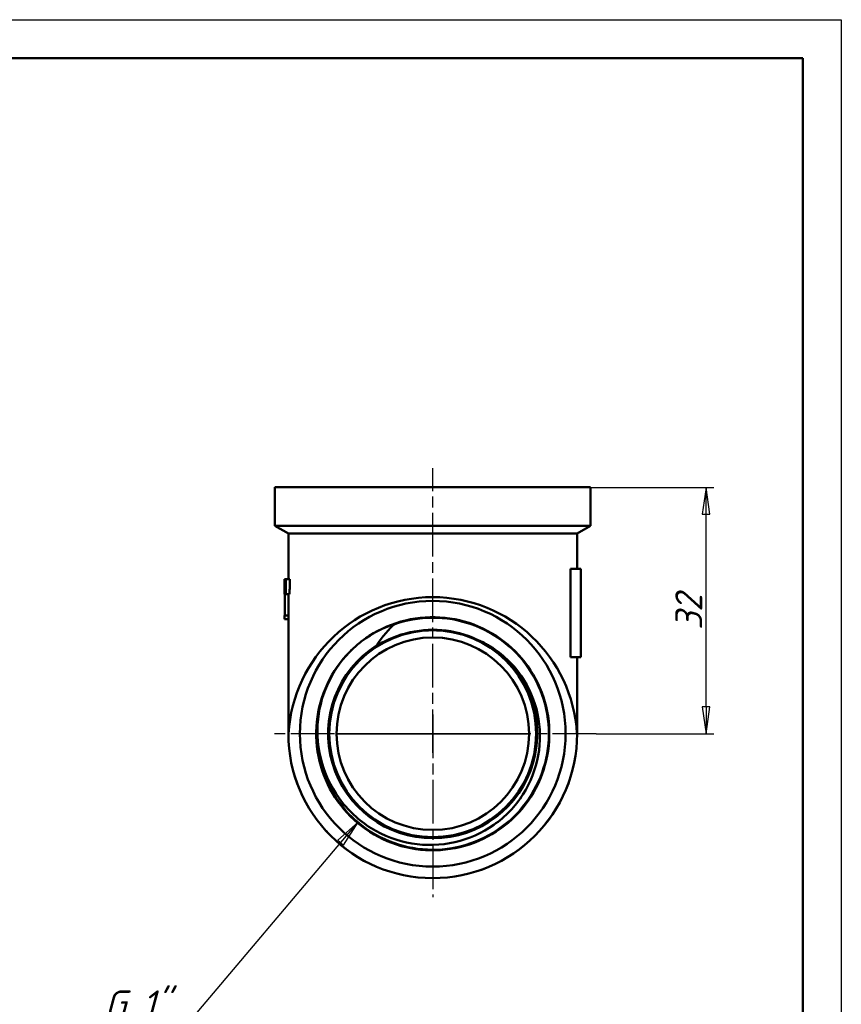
# Model space of a CAD drawing. Header units: millimetres. Extents: x -131 to 543, y -69 to 356.
# Tile 19 of 20: x 103 to 210, y 169 to 297. Entities that reach past the tile are written whole.
import ezdxf

# ---------------------------------------------------------------- set-up
doc = ezdxf.new("R2010")
doc.units = ezdxf.units.MM
doc.linetypes.add('CHAIN', pattern=[0.7087, 0.4724, -0.0591, 0.1181, -0.0591])
for name, color, linetype, lineweight in [('Видимые тонкие (ГОСТ)', 7, 'Continuous', 35), ('Видимый контур (ГОСТ)', 7, 'Continuous', 50), ('Кромка (ГОСТ)', 7, 'Continuous', 50), ('Маркер центра (ГОСТ)', 7, 'Continuous', 25), ('Осевая линия (ГОСТ)', 7, 'Continuous', 25), ('Размер (ГОСТ)', 7, 'Continuous', 25)]:
    doc.layers.add(name, color=color, linetype=linetype, lineweight=lineweight)
doc.styles.add('Обычный текст (ГОСТ)', font='GOST Common Italic.ttf')
doc.dimstyles.new('Обычный (ГОСТ)', dxfattribs={"dimtxt": 3.5, "dimasz": 3.5, "dimexe": 1, "dimexo": 0, "dimgap": 0.5, "dimtad": 1, "dimrnd": 1e-08, "dimtxsty": 'Обычный текст (ГОСТ)', "dimblk": 'Filled-1', "dimcen": 0.09, "dimdle": 15, "dimclrd": 256, "dimclre": 256, "dimclrt": 256, "dimazin": 2, "dimtfac": 0.714286, "dimtdec": 3, "dimtmove": 0, "dimatfit": 3, "dimfxl": 1, "dimtolj": 1, "dimlwd": 25, "dimlwe": 25, "dimarcsym": 0})

# ---------------------------------------------------------------- blocks, each defined once
blk = doc.blocks.new('Рамки ГОСТ_ граница 297x210')
at = {"layer": 'Кромка (ГОСТ)', "lineweight": 25}
for p, q in [((0, 297), (210, 297)), ((210, 297), (210, 0))]:
    blk.add_line(p, q, dxfattribs=at)
at = {"layer": 'Кромка (ГОСТ)'}
for p, q in [((205, 292), (20, 292)), ((205, 5), (205, 292))]:
    blk.add_line(p, q, dxfattribs=at)
blk = doc.blocks.new('Filled-1')
at = {"color": 0}
for p, q in [((0, 0), (-1, 0.143)), ((-1, 0.143), (-1, -0.143)), ((-1, 0), (0, 0)), ((-1, -0.143), (0, 0))]:
    blk.add_line(p, q, dxfattribs=at)
at = {"color": 0, "flags": 128}
blk.add_lwpolyline([(-1, -0.143), (0, 0), (-1, 0.143), (-1, -0.143)], dxfattribs=at)
at = {"color": 0}
blk.add_solid([(-1, -0.143), (0, 0), (-1, 0.143), (-1, -0.143)], dxfattribs=at)
blk = doc.blocks.new('*D9')
at = {"layer": 'Defpoints', "color": 0, "linetype": 'Continuous', "transparency": 16777216}
for p in [(177.44, 236.27), (192.44, 236.27), (178.16, 204.27)]:
    blk.add_point(p, dxfattribs=at)
at = {"layer": 'Размер (ГОСТ)', "linetype": 'Continuous', "lineweight": 25, "transparency": 16777216}
for p, q in [((177.44, 236.27), (193.44, 236.27)), ((192.44, 207.77), (192.44, 232.77)), ((178.16, 204.27), (193.44, 204.27))]:
    blk.add_line(p, q, dxfattribs=at)
at = {"layer": 'Размер (ГОСТ)', "linetype": 'Continuous', "lineweight": 25, "transparency": 16777216, "xscale": 3.5, "yscale": 3.5, "zscale": 3.5}
for p, rotation in [((192.44, 236.27), 90), ((192.44, 204.27), 270)]:
    blk.add_blockref('Filled-1', p, dxfattribs=dict(at, rotation=rotation))
at = {"layer": 'Размер (ГОСТ)', "linetype": 'Continuous', "lineweight": 25, "transparency": 16777216, "insert": (188.44, 217.76), "char_height": 3.5, "attachment_point": 1, "rotation": 90, "style": 'Обычный текст (ГОСТ)'}
blk.add_mtext('\\A1;32', dxfattribs=at)
blk = doc.blocks.new('*D11')
at = {"layer": 'Defpoints', "color": 0, "linetype": 'Continuous', "transparency": 16777216}
for p in [(156.94, 204.27), (147.24, 192.8)]:
    blk.add_point(p, dxfattribs=at)
at = {"layer": 'Размер (ГОСТ)', "linetype": 'Continuous', "lineweight": 25, "transparency": 16777216}
for p, q in [((125.37, 166.94), (144.98, 190.13)), ((112.18, 166.94), (125.37, 166.94))]:
    blk.add_line(p, q, dxfattribs=at)
at = {"layer": 'Размер (ГОСТ)', "linetype": 'Continuous', "lineweight": 25, "transparency": 16777216, "xscale": 3.5, "yscale": 3.5, "zscale": 3.5, "rotation": 49.77889465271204}
blk.add_blockref('Filled-1', (147.24, 192.8), dxfattribs=at)
at = {"layer": 'Размер (ГОСТ)', "linetype": 'Continuous', "lineweight": 25, "transparency": 16777216, "insert": (112.18, 170.94), "char_height": 3.5, "attachment_point": 1, "style": 'Обычный текст (ГОСТ)'}
blk.add_mtext('\\A1; \\fGOST Common|b0|i1;\\H3.5000;G 1"', dxfattribs=at)

msp = doc.modelspace()

# ---------------------------------------------------------------- linework, layer by layer
at = {"layer": 'Видимые тонкие (ГОСТ)'}
for p, q in [((138.2191, 204.2729), (138.1901, 204.2729)), ((169.4401, 204.2729), (144.4401, 204.2729)), ((175.6901, 204.2729), (175.6612, 204.2729))]:
    msp.add_line(p, q, dxfattribs=at)
msp.add_arc((156.9401, 204.2729), 18.7211, 180, 0, dxfattribs=at)
for points, knots in [([(151.876, 218.4223), (155.0887, 219.5722), (158.6962, 219.5834), (161.916, 218.4536), (165.1348, 217.3242), (167.9436, 215.0624), (169.7335, 212.1585), (171.5229, 209.2554), (172.2815, 205.7311), (171.8449, 202.349), (171.4084, 198.9678), (169.7806, 195.7525), (167.314, 193.3992), (164.848, 191.0466), (161.5609, 189.572), (158.164, 189.2944), (154.7682, 189.0169), (151.2863, 189.9378), (148.4715, 191.8578), (145.6576, 193.7772), (143.53, 196.6818), (142.5488, 199.9437), (141.8751, 202.1833), (141.745, 204.5806), (142.1465, 206.884)], [2.79789158, 2.79789158, 2.79789158, 2.79789158, 3.47905706, 3.47905706, 3.47905706, 4.16001213, 4.16001213, 4.16001213, 4.84076089, 4.84076089, 4.84076089, 5.52130742, 5.52130742, 5.52130742, 6.2016558, 6.2016558, 6.2016558, 6.88181007, 6.88181007, 6.88181007, 7.56177428, 7.56177428, 7.56177428, 8.02864097, 8.02864097, 8.02864097, 8.02864097]), ([(150.1378, 215.9915), (152.8713, 217.5782), (156.1708, 218.1652), (159.2838, 217.6185), (160.8247, 217.3479), (162.3139, 216.8006), (163.6712, 216.023)], [2.61565206, 2.61565206, 2.61565206, 2.61565206, 3.31543559, 3.31543559, 3.31543559, 3.661811, 3.661811, 3.661811, 3.661811])]:
    msp.add_open_spline(points, degree=3, knots=knots, dxfattribs=at)
at = {"layer": 'Видимый контур (ГОСТ)'}
for p, q in [((177.4401, 236.2729), (136.4401, 236.2729)), ((136.4401, 231.2832), (136.4401, 236.2729)), ((177.4401, 231.2832), (177.4401, 236.2729)), ((177.4401, 231.2832), (136.4401, 231.2832)), ((138.1901, 230.2729), (136.4401, 231.2832)), ((175.6901, 230.2729), (138.1901, 230.2729)), ((138.1901, 224.3564), (138.1901, 230.2729)), ((175.6901, 230.2729), (177.4401, 231.2832)), ((175.6901, 225.696), (175.6901, 230.2729)), ((174.8438, 225.696), (174.8438, 214.196)), ((174.8438, 225.696), (176.1901, 225.696)), ((176.1901, 225.696), (176.1901, 214.196)), ((137.6994, 224.3564), (137.7363, 224.3564)), ((137.7363, 224.3564), (137.7805, 224.3564)), ((137.7805, 224.3564), (137.866, 224.3564)), ((137.866, 224.3564), (138.3707, 224.3564)), ((137.7267, 222.4115), (137.7045, 222.4115)), ((137.7267, 222.4115), (137.7952, 222.4115)), ((137.7292, 219.6441), (137.7292, 222.4115)), ((137.8467, 222.4115), (137.7952, 222.4115)), ((137.8467, 222.4115), (138.3509, 222.4115)), ((138.1901, 204.2729), (138.1901, 222.4115)), ((137.6931, 219.1336), (137.6931, 219.6441)), ((137.6931, 219.6441), (138.1901, 219.6441)), ((137.6931, 219.1336), (138.1901, 219.1336)), ((174.8438, 214.196), (176.1901, 214.196)), ((175.6901, 204.2729), (175.6901, 214.196))]:
    msp.add_line(p, q, dxfattribs=at)
for radius in [17.25, 13.4329, 13.4329, 12.5]:
    msp.add_circle((156.9401, 204.2729), radius, dxfattribs=at)
for radius, start, end in [(15.145, 127.845646, 130.870246), (13.5791, 122.5099, 57.817961), (18.75, 180, 0)]:
    msp.add_arc((156.9401, 204.2729), radius, start, end, dxfattribs=at)
for centre, major_axis, ratio, start_param, end_param in [((156.9401, 232.3348), (0, 256.6667), 0.075, 1.60188589, 1.60946803), ((156.9401, 206.5995), (0, -256.6667), 0.075, 4.64315107, 4.65074486), ((156.9401, 249.1905), (0, 256.6667), 0.075, 1.66770426, 1.67532039), ((156.9401, 189.7438), (0, -256.6667), 0.075, 4.57712249, 4.58476596), ((156.9401, 189.7438), (0, -250), 0.075, 4.57349232, 4.58134332), ((156.9401, 203.2304), (0, 18.779), 0.99845798, 4.76793025, 7.79844036)]:
    msp.add_ellipse(centre, major_axis=major_axis, ratio=ratio, start_param=start_param, end_param=end_param, dxfattribs=at)
for points, knots in [([(147.6481, 216.2324), (150.3581, 218.3379), (153.8007, 219.4812), (157.2319, 219.4151), (160.662, 219.349), (164.0569, 218.0748), (166.6835, 215.8677), (169.3092, 213.6612), (171.1488, 210.5377), (171.8052, 207.1713), (172.4614, 203.806), (171.9305, 200.2213), (170.3271, 197.1906), (168.7242, 194.1607), (166.0605, 191.7055), (162.9103, 190.3543), (159.761, 189.0034), (156.1474, 188.7653), (152.8481, 189.6912), (149.5497, 190.6168), (146.5883, 192.6994), (144.6016, 195.4904), (142.6156, 198.2806), (141.6175, 201.7596), (141.8222, 205.1783), (142.0269, 208.5962), (143.4324, 211.9303), (145.7362, 214.4632), (146.1419, 214.9092), (146.5749, 215.3298), (147.0315, 215.723)], [2.48106153, 2.48106153, 2.48106153, 2.48106153, 3.16085535, 3.16085535, 3.16085535, 3.84044068, 3.84044068, 3.84044068, 4.51982158, 4.51982158, 4.51982158, 5.1990021, 5.1990021, 5.1990021, 5.87798628, 5.87798628, 5.87798628, 6.55677815, 6.55677815, 6.55677815, 7.23538174, 7.23538174, 7.23538174, 7.91380105, 7.91380105, 7.91380105, 8.59204007, 8.59204007, 8.59204007, 8.7114576, 8.7114576, 8.7114576, 8.7114576]), ([(147.6481, 216.2324), (149.237, 217.4644), (150.6696, 218.0483), (151.5362, 218.3575), (151.7207, 218.4119), (151.8307, 218.434), (151.8511, 218.4375), (151.8691, 218.4379), (151.8731, 218.4378), (151.8776, 218.4368), (151.8789, 218.4364), (151.8806, 218.4355), (151.8812, 218.4351), (151.882, 218.4342), (151.8823, 218.4338), (151.8826, 218.4327), (151.8826, 218.4321), (151.8823, 218.4305), (151.8819, 218.4296), (151.8803, 218.4267), (151.8783, 218.4245), (151.876, 218.4223)], [-0.108113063, -0.108113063, -0.108113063, -0.108113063, -0.036207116, -0.036207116, -0.008984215, -0.008984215, -0.004066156, -0.004066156, -0.002734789, -0.002734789, -0.002202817, -0.002202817, -0.001906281, -0.001906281, -0.001665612, -0.001665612, -0.001396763, -0.001396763, -0.000981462, -0.000981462, 0, 0, 0, 0]), ([(151.876, 218.4223), (151.4296, 218.0059), (151.0109, 217.5613), (150.2678, 216.6559), (149.9391, 216.1998), (149.6421, 215.7242)], [-0.368173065, -0.368173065, -0.368173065, -0.368173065, -0.180357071, -0.180357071, -0.007006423, -0.007006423, -0.007006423, -0.007006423]), ([(156.9017, 217.7059), (155.5273, 217.702), (154.1679, 217.4975), (151.6779, 216.7486), (150.7645, 216.3129), (150.1378, 215.9915)], [0, 0, 0, 0, 0.412327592, 0.412327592, 0.778284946, 0.778284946, 0.778284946, 0.778284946]), ([(163.6754, 216.0302), (163.0469, 216.348), (162.1313, 216.7783), (159.6371, 217.5131), (158.2764, 217.7098), (156.9017, 217.7059)], [0, 0, 0, 0, 0.211264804, 0.211264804, 0.44940821, 0.44940821, 0.44940821, 0.44940821]), ([(164.1725, 215.7657), (164.9361, 215.3111), (165.6535, 214.7824), (167.1201, 213.4624), (167.8362, 212.6442), (169.463, 210.2692), (170.1771, 208.6036), (170.9331, 205.0761), (170.9615, 203.247), (170.3156, 199.6632), (169.6411, 197.9443), (167.6646, 194.8454), (166.3761, 193.4989), (163.3433, 191.3631), (161.6244, 190.5996), (157.9745, 189.7677), (156.0773, 189.7135), (152.3514, 190.3352), (150.5597, 191.0115), (147.32, 193.0193), (145.9066, 194.3368), (143.6519, 197.4518), (142.8375, 199.223), (141.9264, 202.9938), (141.8447, 204.9586), (142.1404, 206.8844)], [-6.21413016, -6.21413016, -6.21413016, -6.21413016, -5.94670736, -5.94670736, -5.62096533, -5.62096533, -5.08133536, -5.08133536, -4.53671029, -4.53671029, -3.98709109, -3.98709109, -3.43247871, -3.43247871, -2.87287409, -2.87287409, -2.30827817, -2.30827817, -1.73869189, -1.73869189, -1.16411616, -1.16411616, -0.58455189, -0.58455189, 0, 0, 0, 0]), ([(142.1404, 206.8844), (142.3982, 208.5635), (142.9518, 210.1886), (144.6073, 213.2115), (145.7125, 214.5832), (147.03, 215.7254)], [-1.03315079, -1.03315079, -1.03315079, -1.03315079, -0.52312343, -0.52312343, 0, 0, 0, 0])]:
    msp.add_open_spline(points, degree=3, knots=knots, dxfattribs=at)
for points in [[(150.1378, 215.9915), (149.9706, 215.9057), (149.8053, 215.8166), (149.6421, 215.7242)], [(164.1725, 215.7657), (164.0088, 215.8573), (163.843, 215.9455), (163.6754, 216.0302)]]:
    msp.add_open_spline(points, degree=3, dxfattribs=at)
at = {"layer": 'Маркер центра (ГОСТ)', "linetype": 'CHAIN', "ltscale": 11.993792}
for p, q in [((156.9401, 206.7729), (156.9401, 183.0518)), ((178.1612, 204.2729), (135.7191, 204.2729))]:
    msp.add_line(p, q, dxfattribs=at)
at = {"layer": 'Осевая линия (ГОСТ)', "linetype": 'CHAIN', "ltscale": 11.993792}
msp.add_line((156.9401, 201.7729), (156.9401, 238.7729), dxfattribs=at)

# ---------------------------------------------------------------- block references
msp.add_blockref('Рамки ГОСТ_ граница 297x210', (0, 0))

# ---------------------------------------------------------------- dimensions: what is measured, and where the dimension line sits
at = {"layer": 'Размер (ГОСТ)', "linetype": 'Continuous', "lineweight": 25}
dim = msp.add_linear_dim(base=(192.4401, 236.2729), p1=(178.1612, 204.2729), p2=(177.4401, 236.2729), angle=90, dimstyle='Обычный (ГОСТ)', override={"dimgap": 0.5, "dimdec": 2, "dimtol": 0, "dimlim": 0, "dimtp": 0, "dimtm": 0, "dimtdec": 3, "dimtofl": 0, "dimatfit": 1}, dxfattribs=at)
dim.commit()
dim.dimension.update_dxf_attribs({"geometry": '*D9', "text_midpoint": (192.4401, 220.2729), "dimtype": 160})
dim = msp.add_radius_dim(center=(156.9399, 204.2733), mpoint=(147.2357, 192.7986), text=' \\fGOST Common|b0|i1;\\H3.5000;G 1"', dimstyle='Обычный (ГОСТ)', override={"dimgap": 0.5, "dimtih": 1, "dimtoh": 1, "dimdec": 2, "dimlfac": 1, "dimcen": 0, "dimtol": 0, "dimlim": 0, "dimtp": 0, "dimtm": 0, "dimtdec": 3, "dimtofl": 0}, dxfattribs=at)
dim.commit()
dim.dimension.update_dxf_attribs({"geometry": '*D11', "text_midpoint": (117.0838, 166.9398), "dimtype": 164})

doc.saveas('drawing.dxf')
